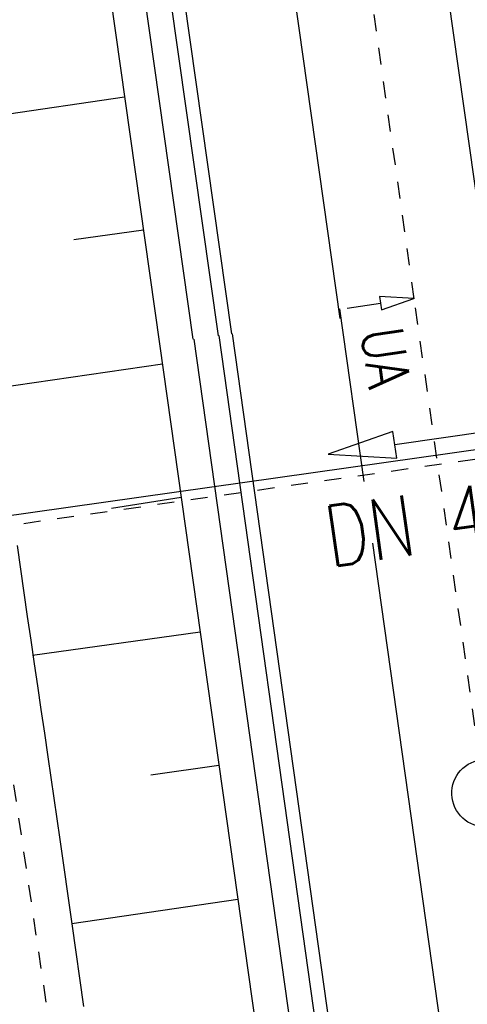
# Model space of a CAD drawing. Extents: x 446388 to 447135, y 445359 to 446567.
# Tile 16 of 80: x 446616 to 446629, y 445542 to 445571. Entities that reach past the tile are written whole.
import ezdxf

# ---------------------------------------------------------------- set-up
doc = ezdxf.new("R2010")
doc.units = 0
doc.header["$LTSCALE"] = 2
doc.header["$MEASUREMENT"] = 0
for name, pattern in [('ACAD_ISO10W100W', [0.5, 0.25, -0.25]), ('AUSGEZOGEN', [0]), ('STRICHLINIEX2', [0.5, 0.25, -0.25])]:
    doc.linetypes.add(name, pattern=pattern)
for name, color, linetype in [('DB-Bahnachse', 7, 'CONTINUOUS'), ('DB-Böschungen', 15, 'CONTINUOUS'), ('DB-Dränagesystem_neu', 15, 'CONTINUOUS'), ('DB-Durchlässe', 15, 'CONTINUOUS'), ('DB-Gleisachse', 7, 'CONTINUOUS'), ('DB-Kabelanlagen', 15, 'CONTINUOUS'), ('DB-LS-Wände', 15, 'CONTINUOUS'), ('FBRTOP', 250, 'AUSGEZOGEN'), ('Planeinteilung', 250, 'CONTINUOUS'), ('RAHMEN', 7, 'AUSGEZOGEN')]:
    doc.layers.add(name, color=color, linetype=linetype)
doc.styles.add('ROMANS', font='romans.shx', dxfattribs={"width": 0.8})

# ---------------------------------------------------------------- blocks, each defined once
blk = doc.blocks.new('1135594')
at = {"layer": 'RAHMEN'}
blk.add_line((950, 5), (950, 589), dxfattribs=at)

msp = doc.modelspace()

# ---------------------------------------------------------------- linework, layer by layer
at = {"layer": 'DB-Bahnachse', "linetype": 'ACAD_ISO10W100W'}
for p, q in [((446619.663, 445619.354), (446627.753, 445562.153)), ((446627.753, 445562.153), (446629.657, 445548.762))]:
    msp.add_line(p, q, dxfattribs=at)
at = {"layer": 'DB-Bahnachse', "linetype": 'Continuous'}
for p, q in [((446627.713, 445562.431), (446626.695, 445562.485)), ((446626.695, 445562.485), (446626.724, 445562.287)), ((446626.753, 445562.089), (446627.713, 445562.431)), ((446625.734, 445562.143), (446626.724, 445562.287)), ((446626.724, 445562.287), (446626.753, 445562.089))]:
    msp.add_line(p, q, dxfattribs=at)
msp.add_ellipse((446629.835, 445547.778), major_axis=(0.707, 0.707), ratio=1, start_param=4.066813, end_param=10.349998, dxfattribs=at)
at = {"layer": 'DB-Böschungen', "linetype": 'Continuous'}
for p, q in [((446616.152, 445589.547), (446620.178, 445561.081)), ((446619.144, 445568.392), (446614.138, 445567.656)), ((446619.702, 445564.449), (446617.644, 445564.162)), ((446620.178, 445561.081), (446636.014, 445448.746)), ((446620.262, 445560.487), (446615.301, 445559.758)), ((446620.82, 445556.532), (446618.756, 445556.213)), ((446615.958, 445555.109), (446616.059, 445554.409)), ((446616.059, 445554.409), (446616.16, 445553.709)), ((446616.16, 445553.709), (446616.262, 445553.009)), ((446616.262, 445553.009), (446616.363, 445552.31)), ((446621.381, 445552.547), (446616.413, 445551.86)), ((446616.363, 445552.31), (446616.464, 445551.61)), ((446616.464, 445551.61), (446616.565, 445550.96)), ((446616.565, 445550.96), (446616.666, 445550.26)), ((446616.666, 445550.26), (446616.767, 445549.56)), ((446616.767, 445549.56), (446616.868, 445548.86)), ((446616.868, 445548.86), (446617.222, 445546.411)), ((446621.938, 445548.597), (446619.919, 445548.315)), ((446617.222, 445546.411), (446617.576, 445543.912)), ((446622.497, 445544.635), (446617.576, 445543.912)), ((446617.576, 445543.912), (446617.93, 445541.462))]:
    msp.add_line(p, q, dxfattribs=at)
at = {"layer": 'DB-Dränagesystem_neu', "linetype": 'STRICHLINIEX2'}
msp.add_line((446619.471, 445523.791), (446611.231, 445579.183), dxfattribs=at)
at = {"layer": 'DB-Durchlässe', "linetype": 'STRICHLINIEX2'}
msp.add_line((446615.165, 445555.628), (446636.069, 445558.603), dxfattribs=at)
at = {"layer": 'DB-Durchlässe', "linetype": 'Continuous'}
for p, q in [((446631.111, 445558.659), (446627.151, 445558.095)), ((446627.095, 445558.491), (446625.171, 445557.813)), ((446627.208, 445557.699), (446627.095, 445558.491)), ((446625.171, 445557.813), (446627.208, 445557.699))]:
    msp.add_line(p, q, dxfattribs=at)
at = {"layer": 'DB-Gleisachse', "linetype": 'Continuous'}
for p, q in [((446621.89, 445619.669), (446629.981, 445562.468)), ((446617.435, 445619.039), (446625.525, 445561.838)), ((446625.508, 445562.117), (446626.227, 445557.011)), ((446626.483, 445555.187), (446640.877, 445452.939))]:
    msp.add_line(p, q, dxfattribs=at)
at = {"layer": 'DB-Kabelanlagen', "linetype": 'Continuous'}
for p, q in [((446618.19, 445587.635), (446621.911, 445561.326)), ((446618.601, 445587.585), (446622.307, 445561.382)), ((446621.933, 445561.329), (446637.263, 445452.431)), ((446622.329, 445561.385), (446637.659, 445452.486))]:
    msp.add_line(p, q, dxfattribs=at)
at = {"layer": 'DB-LS-Wände', "linetype": 'Continuous'}
for p, q in [((446617.42, 445587.721), (446621.168, 445561.221)), ((446621.19, 445561.224), (446624.775, 445535.761))]:
    msp.add_line(p, q, dxfattribs=at)
at = {"layer": 'FBRTOP'}
msp.add_lwpolyline([(446576.449, 446163.728, -0.000132), (446578.343, 446150.384, -0.000157), (446579.926, 446139.19, -0.000509), (446581.889, 446125.17, 0.000658), (446583.412, 446114.317, 0.000059), (446585.17, 446101.916, 0.000061), (446586.887, 446089.829, 0.000001), (446588.957, 446075.27, 0.000001), (446590.43, 446064.906, 0.000008), (446592.183, 446052.577, -0.000007), (446593.936, 446040.247, -0.00042), (446595.406, 446029.844, 0.000308), (446597.407, 446015.661, 0.000387), (446598.701, 446006.581, -0.000225), (446600.926, 445991.002, -0.000119), (446601.235, 445988.828, -0.000144)], format="xyb", dxfattribs=at)
at = {"layer": 'FBRTOP', "const_width": 0.5}
for points in [[(446559.09, 446507.465), (446566.275, 446456.768, -0.000002), (446573.292, 446407.262, 0.000001), (446580.308, 446357.757, 0.000002), (446589.079, 446295.875, -0.000002), (446597.85, 446233.994, -0.000002), (446606.621, 446172.112, 0.000003), (446615.391, 446110.231, 0.000001), (446624.162, 446048.349, -0.000002), (446632.933, 445986.468, 0), (446646.197, 445892.885, 0), (446657.491, 445813.2), (446671.524, 445714.189, 0.000002), (446687.312, 445602.802, -0.000002), (446703.099, 445491.416), (446717.132, 445392.405, 0.000001), (446718.367, 445383.697, 0)], [(446531.367, 446503.536), (446538.553, 446452.838, -0.000002), (446545.569, 446403.333, 0.000001), (446552.586, 446353.827, 0.000002), (446561.357, 446291.946, -0.000002), (446570.128, 446230.064, -0.000002), (446578.898, 446168.183, 0.000003), (446587.669, 446106.301, 0.000001), (446596.44, 446044.42, -0.000002), (446605.211, 445982.538, 0), (446618.474, 445888.956, 0), (446629.769, 445809.27), (446643.802, 445710.259, 0.000002), (446659.589, 445598.873, -0.000002), (446675.377, 445487.486), (446689.41, 445388.475, 0.000001), (446690.644, 445379.768, 0)]]:
    msp.add_lwpolyline(points, format="xyb", dxfattribs=at)

# ---------------------------------------------------------------- block references
at = {"layer": 'Planeinteilung', "linetype": 'Continuous', "rotation": 278.0670474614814}
msp.add_blockref('1135594', (446387.842, 446483.194), dxfattribs=at)

# ---------------------------------------------------------------- texts
at = {"layer": 'DB-Bahnachse', "linetype": 'Continuous', "style": 'ROMANS', "oblique": 360, "width": 0.833667}
msp.add_text('UA', height=1.25, rotation=278.0112, dxfattribs=at).set_placement((446626.137, 445561.478))
at = {"layer": 'DB-Durchlässe', "linetype": 'Continuous', "style": 'ROMANS', "oblique": 0, "width": 0.8}
msp.add_text('DN 400', height=1.8, rotation=8.1012, dxfattribs=at).set_placement((446625.222, 445554.474))

doc.saveas('drawing.dxf')
